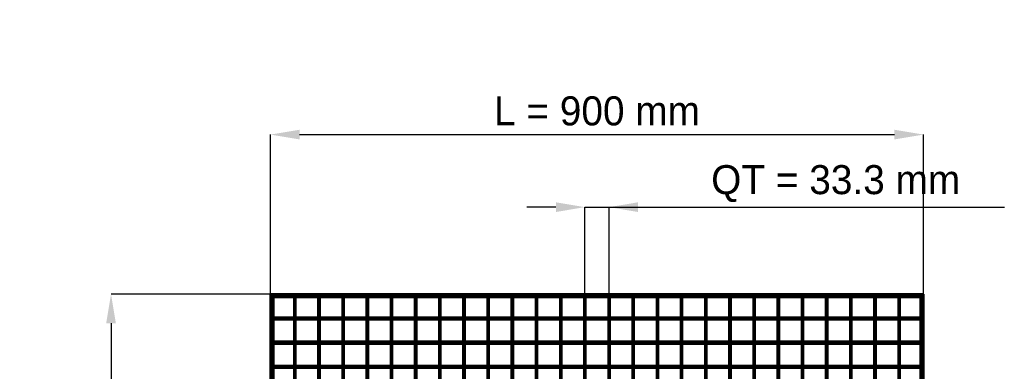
# Model space of a CAD drawing. Header units: millimetres. Extents: x -796 to 562, y -500 to 878.
# Tile 7 of 7: x -796 to 562, y 394 to 878. Entities that reach past the tile are written whole.
import ezdxf

# ---------------------------------------------------------------- set-up
doc = ezdxf.new("R2010")
doc.units = ezdxf.units.MM
doc.linetypes.add('Dashed', pattern=[2, 1, -1])
for name, color, linetype, lineweight in [('2d ConnectionPoints', 7, 'Continuous', 50), ('AM_0', 7, 'Continuous', 50), ('AM_5', 3, 'Continuous', 25), ('AM_9', 6, 'Dashed', 25)]:
    doc.layers.add(name, color=color, linetype=linetype, lineweight=lineweight)
doc.dimstyles.new('ISO-25', dxfattribs={"dimtxt": 2.5, "dimasz": 2.5, "dimexe": 1.25, "dimexo": 0.625, "dimtad": 1, "dimtxsty": 'Standard', "dimcen": 2.5, "dimadec": 0, "dimazin": 0, "dimtfac": 1, "dimtmove": 0, "dimatfit": 3, "dimfxl": 1, "dimarcsym": 0})

# ---------------------------------------------------------------- blocks, each defined once
blk = doc.blocks.new('1_LP330333P35011000900VERTICAL1_0_in_LPP3303331190010003500_4')
at = {"layer": 'AM_0'}
for p, q in [((446.05, 496.05), (446.05, 468.12)), ((447, 497), (447, -497)), ((447, 497), (450, 497)), ((450, 497), (450, -497)), ((446.05, 465.12), (446.05, 434.79)), ((446.05, 431.79), (446.05, 401.46)), ((446.05, 398.46), (446.05, 368.13)), ((446.05, 365.13), (446.05, 334.8)), ((446.05, 331.8), (446.05, 301.47)), ((446.05, 298.47), (446.05, 268.14)), ((446.05, 265.14), (446.05, 234.81)), ((446.05, 231.81), (446.05, 201.48)), ((446.05, 198.48), (446.05, 168.15)), ((446.05, 165.15), (446.05, 134.82)), ((446.05, 131.82), (446.05, 101.49)), ((446.05, 98.49), (446.05, 68.16)), ((446.05, 65.16), (446.05, 34.83)), ((446.05, 31.83), (446.05, 1.5)), ((446.05, -1.5), (446.05, -31.83)), ((446.05, -34.83), (446.05, -65.16)), ((446.05, -68.16), (446.05, -98.49)), ((446.05, -101.49), (446.05, -131.82)), ((446.05, -134.82), (446.05, -165.15)), ((446.05, -168.15), (446.05, -198.48)), ((446.05, -201.48), (446.05, -231.81)), ((446.05, -234.81), (446.05, -265.14)), ((446.05, -268.14), (446.05, -298.47)), ((446.05, -301.47), (446.05, -331.8)), ((446.05, -334.8), (446.05, -365.13)), ((446.05, -368.13), (446.05, -398.46)), ((446.05, -401.46), (446.05, -431.79)), ((446.05, -434.79), (446.05, -465.12)), ((446.05, -468.12), (446.05, -496.05)), ((447, -497), (450, -497))]:
    blk.add_line(p, q, dxfattribs=at)
at = {"layer": 'AM_9'}
for p, q in [((446.05, 497), (446.05, 496.05)), ((448.55, 497), (448.55, -497)), ((448.99, 497), (448.99, -497)), ((446.05, 468.12), (446.05, 465.12)), ((446.05, 434.79), (446.05, 431.79)), ((446.05, 401.46), (446.05, 398.46)), ((446.05, 368.13), (446.05, 365.13)), ((446.05, 334.8), (446.05, 331.8)), ((446.05, 301.47), (446.05, 298.47)), ((446.05, 268.14), (446.05, 265.14)), ((446.05, 234.81), (446.05, 231.81)), ((446.05, 201.48), (446.05, 198.48)), ((446.05, 168.15), (446.05, 165.15)), ((446.05, 134.82), (446.05, 131.82)), ((446.05, 101.49), (446.05, 98.49)), ((446.05, 68.16), (446.05, 65.16)), ((446.05, 34.83), (446.05, 31.83)), ((446.05, 1.5), (446.05, -1.5)), ((446.05, -31.83), (446.05, -34.83)), ((446.05, -65.16), (446.05, -68.16)), ((446.05, -98.49), (446.05, -101.49)), ((446.05, -131.82), (446.05, -134.82)), ((446.05, -165.15), (446.05, -168.15)), ((446.05, -198.48), (446.05, -201.48)), ((446.05, -231.81), (446.05, -234.81)), ((446.05, -265.14), (446.05, -268.14)), ((446.05, -298.47), (446.05, -301.47)), ((446.05, -331.8), (446.05, -334.8)), ((446.05, -365.13), (446.05, -368.13)), ((446.05, -398.46), (446.05, -401.46)), ((446.05, -431.79), (446.05, -434.79)), ((446.05, -465.12), (446.05, -468.12)), ((446.05, -496.05), (446.05, -497))]:
    blk.add_line(p, q, dxfattribs=at)
blk = doc.blocks.new('3_LP330333P35011000900VERTICALC1_0_in_LPP3303331190010003500_4')
at = {"layer": 'AM_0'}
for p, q in [((-417.625, -497), (-417.625, 497)), ((-415.625, 497), (-417.625, 497)), ((-415.625, -497), (-415.625, 497)), ((-415.625, -497), (-417.625, -497))]:
    blk.add_line(p, q, dxfattribs=at)
blk = doc.blocks.new('4_LP330333P35011000900VERTICALC2_0_in_LPP3303331190010003500_4')
at = {"layer": 'AM_0'}
for p, q in [((-384.295, -497), (-384.295, 497)), ((-382.295, 497), (-384.295, 497)), ((-382.295, -497), (-382.295, 497)), ((-382.295, -497), (-384.295, -497))]:
    blk.add_line(p, q, dxfattribs=at)
blk = doc.blocks.new('5_LP330333P35011000900VERTICALC3_0_in_LPP3303331190010003500_4')
at = {"layer": 'AM_0'}
for p, q in [((-350.965, -497), (-350.965, 497)), ((-348.965, 497), (-350.965, 497)), ((-348.965, -497), (-348.965, 497)), ((-348.965, -497), (-350.965, -497))]:
    blk.add_line(p, q, dxfattribs=at)
blk = doc.blocks.new('6_LP330333P35011000900VERTICALC4_0_in_LPP3303331190010003500_4')
at = {"layer": 'AM_0'}
for p, q in [((-317.635, -497), (-317.635, 497)), ((-315.635, 497), (-317.635, 497)), ((-315.635, -497), (-315.635, 497)), ((-315.635, -497), (-317.635, -497))]:
    blk.add_line(p, q, dxfattribs=at)
blk = doc.blocks.new('7_LP330333P35011000900VERTICALC5_0_in_LPP3303331190010003500_4')
at = {"layer": 'AM_0'}
for p, q in [((-284.305, -497), (-284.305, 497)), ((-282.305, 497), (-284.305, 497)), ((-282.305, -497), (-282.305, 497)), ((-282.305, -497), (-284.305, -497))]:
    blk.add_line(p, q, dxfattribs=at)
blk = doc.blocks.new('8_LP330333P35011000900VERTICALC6_0_in_LPP3303331190010003500_4')
at = {"layer": 'AM_0'}
for p, q in [((-250.975, -497), (-250.975, 497)), ((-248.975, 497), (-250.975, 497)), ((-248.975, -497), (-248.975, 497)), ((-248.975, -497), (-250.975, -497))]:
    blk.add_line(p, q, dxfattribs=at)
blk = doc.blocks.new('9_LP330333P35011000900VERTICALC7_0_in_LPP3303331190010003500_4')
at = {"layer": 'AM_0'}
for p, q in [((-217.645, -497), (-217.645, 497)), ((-215.645, 497), (-217.645, 497)), ((-215.645, -497), (-215.645, 497)), ((-215.645, -497), (-217.645, -497))]:
    blk.add_line(p, q, dxfattribs=at)
blk = doc.blocks.new('10_LP330333P35011000900VERTICALC8_0_in_LPP3303331190010003500_4')
at = {"layer": 'AM_0'}
for p, q in [((-184.315, -497), (-184.315, 497)), ((-182.315, 497), (-184.315, 497)), ((-182.315, -497), (-182.315, 497)), ((-182.315, -497), (-184.315, -497))]:
    blk.add_line(p, q, dxfattribs=at)
blk = doc.blocks.new('11_LP330333P35011000900VERTICALC9_0_in_LPP3303331190010003500_4')
at = {"layer": 'AM_0'}
for p, q in [((-150.985, -497), (-150.985, 497)), ((-148.985, 497), (-150.985, 497)), ((-148.985, -497), (-148.985, 497)), ((-148.985, -497), (-150.985, -497))]:
    blk.add_line(p, q, dxfattribs=at)
blk = doc.blocks.new('12_LP330333P35011000900VERTICALC10_0_in_LPP3303331190010003500_4')
at = {"layer": 'AM_0'}
for p, q in [((-117.655, -497), (-117.655, 497)), ((-115.655, 497), (-117.655, 497)), ((-115.655, -497), (-115.655, 497)), ((-115.655, -497), (-117.655, -497))]:
    blk.add_line(p, q, dxfattribs=at)
blk = doc.blocks.new('13_LP330333P35011000900VERTICALC11_0_in_LPP3303331190010003500_4')
at = {"layer": 'AM_0'}
for p, q in [((-84.325, -497), (-84.325, 497)), ((-82.325, 497), (-84.325, 497)), ((-82.325, -497), (-82.325, 497)), ((-82.325, -497), (-84.325, -497))]:
    blk.add_line(p, q, dxfattribs=at)
blk = doc.blocks.new('14_LP330333P35011000900VERTICALC12_0_in_LPP3303331190010003500_4')
at = {"layer": 'AM_0'}
for p, q in [((-50.995, -497), (-50.995, 497)), ((-48.995, 497), (-50.995, 497)), ((-48.995, -497), (-48.995, 497)), ((-48.995, -497), (-50.995, -497))]:
    blk.add_line(p, q, dxfattribs=at)
blk = doc.blocks.new('15_LP330333P35011000900VERTICALC13_0_in_LPP3303331190010003500_4')
at = {"layer": 'AM_0'}
for p, q in [((-17.665, -497), (-17.665, 497)), ((-15.665, 497), (-17.665, 497)), ((-15.665, -497), (-15.665, 497)), ((-15.665, -497), (-17.665, -497))]:
    blk.add_line(p, q, dxfattribs=at)
blk = doc.blocks.new('16_LP330333P35011000900VERTICALC14_0_in_LPP3303331190010003500_4')
at = {"layer": 'AM_0'}
for p, q in [((15.665, -497), (15.665, 497)), ((17.665, 497), (15.665, 497)), ((17.665, -497), (17.665, 497)), ((17.665, -497), (15.665, -497))]:
    blk.add_line(p, q, dxfattribs=at)
blk = doc.blocks.new('17_LP330333P35011000900VERTICALC15_0_in_LPP3303331190010003500_4')
at = {"layer": 'AM_0'}
for p, q in [((48.995, -497), (48.995, 497)), ((50.995, 497), (48.995, 497)), ((50.995, -497), (50.995, 497)), ((50.995, -497), (48.995, -497))]:
    blk.add_line(p, q, dxfattribs=at)
blk = doc.blocks.new('18_LP330333P35011000900VERTICALC16_0_in_LPP3303331190010003500_4')
at = {"layer": 'AM_0'}
for p, q in [((82.325, -497), (82.325, 497)), ((84.325, 497), (82.325, 497)), ((84.325, -497), (84.325, 497)), ((84.325, -497), (82.325, -497))]:
    blk.add_line(p, q, dxfattribs=at)
blk = doc.blocks.new('19_LP330333P35011000900VERTICALC17_0_in_LPP3303331190010003500_4')
at = {"layer": 'AM_0'}
for p, q in [((115.655, -497), (115.655, 497)), ((117.655, 497), (115.655, 497)), ((117.655, -497), (117.655, 497)), ((117.655, -497), (115.655, -497))]:
    blk.add_line(p, q, dxfattribs=at)
blk = doc.blocks.new('20_LP330333P35011000900VERTICALC18_0_in_LPP3303331190010003500_4')
at = {"layer": 'AM_0'}
for p, q in [((148.985, -497), (148.985, 497)), ((150.985, 497), (148.985, 497)), ((150.985, -497), (150.985, 497)), ((150.985, -497), (148.985, -497))]:
    blk.add_line(p, q, dxfattribs=at)
blk = doc.blocks.new('21_LP330333P35011000900VERTICALC19_0_in_LPP3303331190010003500_4')
at = {"layer": 'AM_0'}
for p, q in [((182.315, -497), (182.315, 497)), ((184.315, 497), (182.315, 497)), ((184.315, -497), (184.315, 497)), ((184.315, -497), (182.315, -497))]:
    blk.add_line(p, q, dxfattribs=at)
blk = doc.blocks.new('22_LP330333P35011000900VERTICALC20_0_in_LPP3303331190010003500_4')
at = {"layer": 'AM_0'}
for p, q in [((215.645, -497), (215.645, 497)), ((217.645, 497), (215.645, 497)), ((217.645, -497), (217.645, 497)), ((217.645, -497), (215.645, -497))]:
    blk.add_line(p, q, dxfattribs=at)
blk = doc.blocks.new('23_LP330333P35011000900VERTICALC21_0_in_LPP3303331190010003500_4')
at = {"layer": 'AM_0'}
for p, q in [((248.975, -497), (248.975, 497)), ((250.975, 497), (248.975, 497)), ((250.975, -497), (250.975, 497)), ((250.975, -497), (248.975, -497))]:
    blk.add_line(p, q, dxfattribs=at)
blk = doc.blocks.new('24_LP330333P35011000900VERTICALC22_0_in_LPP3303331190010003500_4')
at = {"layer": 'AM_0'}
for p, q in [((282.305, -497), (282.305, 497)), ((284.305, 497), (282.305, 497)), ((284.305, -497), (284.305, 497)), ((284.305, -497), (282.305, -497))]:
    blk.add_line(p, q, dxfattribs=at)
blk = doc.blocks.new('25_LP330333P35011000900VERTICALC23_0_in_LPP3303331190010003500_4')
at = {"layer": 'AM_0'}
for p, q in [((315.635, -497), (315.635, 497)), ((317.635, 497), (315.635, 497)), ((317.635, -497), (317.635, 497)), ((317.635, -497), (315.635, -497))]:
    blk.add_line(p, q, dxfattribs=at)
blk = doc.blocks.new('26_LP330333P35011000900VERTICALC24_0_in_LPP3303331190010003500_4')
at = {"layer": 'AM_0'}
for p, q in [((348.965, -497), (348.965, 497)), ((350.965, 497), (348.965, 497)), ((350.965, -497), (350.965, 497)), ((350.965, -497), (348.965, -497))]:
    blk.add_line(p, q, dxfattribs=at)
blk = doc.blocks.new('27_LP330333P35011000900VERTICALC25_0_in_LPP3303331190010003500_4')
at = {"layer": 'AM_0'}
for p, q in [((382.295, -497), (382.295, 497)), ((384.295, 497), (382.295, 497)), ((384.295, -497), (384.295, 497)), ((384.295, -497), (382.295, -497))]:
    blk.add_line(p, q, dxfattribs=at)
blk = doc.blocks.new('28_LP330333P35011000900VERTICALC26_0_in_LPP3303331190010003500_4')
at = {"layer": 'AM_0'}
for p, q in [((415.625, -497), (415.625, 497)), ((417.625, 497), (415.625, 497)), ((417.625, -497), (417.625, 497)), ((417.625, -497), (415.625, -497))]:
    blk.add_line(p, q, dxfattribs=at)
blk = doc.blocks.new('29_LP330333P35011000900HORIZONTAL2_0_in_LPP3303331190010003500_4')
at = {"layer": 'AM_0'}
for p, q in [((-450, 500), (450, 500)), ((-450, 497), (-450, 500)), ((-450, 497), (450, 497)), ((-446.05, 496.05), (-417.625, 496.05)), ((-415.625, 496.05), (-384.295, 496.05)), ((-382.295, 496.05), (-350.965, 496.05)), ((-348.965, 496.05), (-317.635, 496.05)), ((-315.635, 496.05), (-284.305, 496.05)), ((-282.305, 496.05), (-250.975, 496.05)), ((-248.975, 496.05), (-217.645, 496.05)), ((-215.645, 496.05), (-184.315, 496.05)), ((-182.315, 496.05), (-150.985, 496.05)), ((-148.985, 496.05), (-117.655, 496.05)), ((-115.655, 496.05), (-84.325, 496.05)), ((-82.325, 496.05), (-50.995, 496.05)), ((-48.995, 496.05), (-17.665, 496.05)), ((-15.665, 496.05), (15.665, 496.05)), ((17.665, 496.05), (48.995, 496.05)), ((50.995, 496.05), (82.325, 496.05)), ((84.325, 496.05), (115.655, 496.05)), ((117.655, 496.05), (148.985, 496.05)), ((150.985, 496.05), (182.315, 496.05)), ((184.315, 496.05), (215.645, 496.05)), ((217.645, 496.05), (248.975, 496.05)), ((250.975, 496.05), (282.305, 496.05)), ((284.305, 496.05), (315.635, 496.05)), ((317.635, 496.05), (348.965, 496.05)), ((350.965, 496.05), (382.295, 496.05)), ((384.295, 496.05), (415.625, 496.05)), ((417.625, 496.05), (446.05, 496.05)), ((450, 497), (450, 500))]:
    blk.add_line(p, q, dxfattribs=at)
at = {"layer": 'AM_9'}
for p, q in [((-450, 498.922), (450, 498.922)), ((-450, 498.4), (450, 498.4)), ((-450, 496.05), (-446.05, 496.05)), ((-417.625, 496.05), (-415.625, 496.05)), ((-384.295, 496.05), (-382.295, 496.05)), ((-350.965, 496.05), (-348.965, 496.05)), ((-317.635, 496.05), (-315.635, 496.05)), ((-284.305, 496.05), (-282.305, 496.05)), ((-250.975, 496.05), (-248.975, 496.05)), ((-217.645, 496.05), (-215.645, 496.05)), ((-184.315, 496.05), (-182.315, 496.05)), ((-150.985, 496.05), (-148.985, 496.05)), ((-117.655, 496.05), (-115.655, 496.05)), ((-84.325, 496.05), (-82.325, 496.05)), ((-50.995, 496.05), (-48.995, 496.05)), ((-17.665, 496.05), (-15.665, 496.05)), ((15.665, 496.05), (17.665, 496.05)), ((48.995, 496.05), (50.995, 496.05)), ((82.325, 496.05), (84.325, 496.05)), ((115.655, 496.05), (117.655, 496.05)), ((148.985, 496.05), (150.985, 496.05)), ((182.315, 496.05), (184.315, 496.05)), ((215.645, 496.05), (217.645, 496.05)), ((248.975, 496.05), (250.975, 496.05)), ((282.305, 496.05), (284.305, 496.05)), ((315.635, 496.05), (317.635, 496.05)), ((348.965, 496.05), (350.965, 496.05)), ((382.295, 496.05), (384.295, 496.05)), ((415.625, 496.05), (417.625, 496.05)), ((446.05, 496.05), (450, 496.05))]:
    blk.add_line(p, q, dxfattribs=at)
blk = doc.blocks.new('56_pwbkf5auh7q00jr4vi8oc258q________0_in_LPP3303331190010003500_4')
at = {"layer": 'AM_0'}
for p, q in [((-447, 401.46), (-447, 398.46)), ((-417.625, 401.46), (-447, 401.46)), ((-417.625, 398.46), (-447, 398.46)), ((-417.625, 401.46), (-417.625, 398.46)), ((-415.625, 398.46), (-415.625, 401.46)), ((-384.295, 401.46), (-415.625, 401.46)), ((-384.295, 398.46), (-415.625, 398.46)), ((-384.295, 401.46), (-384.295, 398.46)), ((-350.965, 401.46), (-382.295, 401.46)), ((-382.295, 398.46), (-382.295, 401.46)), ((-350.965, 398.46), (-382.295, 398.46)), ((-350.965, 401.46), (-350.965, 398.46)), ((-348.965, 398.46), (-348.965, 401.46)), ((-317.635, 401.46), (-348.965, 401.46)), ((-317.635, 398.46), (-348.965, 398.46)), ((-317.635, 401.46), (-317.635, 398.46)), ((-315.635, 398.46), (-315.635, 401.46)), ((-284.305, 401.46), (-315.635, 401.46)), ((-284.305, 398.46), (-315.635, 398.46)), ((-284.305, 401.46), (-284.305, 398.46)), ((-282.305, 398.46), (-282.305, 401.46)), ((-250.975, 401.46), (-282.305, 401.46)), ((-250.975, 398.46), (-282.305, 398.46)), ((-250.975, 401.46), (-250.975, 398.46)), ((-248.975, 398.46), (-248.975, 401.46)), ((-217.645, 401.46), (-248.975, 401.46)), ((-217.645, 398.46), (-248.975, 398.46)), ((-217.645, 401.46), (-217.645, 398.46)), ((-215.645, 398.46), (-215.645, 401.46)), ((-184.315, 401.46), (-215.645, 401.46)), ((-184.315, 398.46), (-215.645, 398.46)), ((-184.315, 401.46), (-184.315, 398.46)), ((-182.315, 398.46), (-182.315, 401.46)), ((-150.985, 401.46), (-182.315, 401.46)), ((-150.985, 398.46), (-182.315, 398.46)), ((-150.985, 401.46), (-150.985, 398.46)), ((-148.985, 398.46), (-148.985, 401.46)), ((-117.655, 401.46), (-148.985, 401.46)), ((-117.655, 398.46), (-148.985, 398.46)), ((-117.655, 401.46), (-117.655, 398.46)), ((-115.655, 398.46), (-115.655, 401.46)), ((-84.325, 401.46), (-115.655, 401.46)), ((-84.325, 398.46), (-115.655, 398.46)), ((-84.325, 401.46), (-84.325, 398.46)), ((-82.325, 398.46), (-82.325, 401.46)), ((-50.995, 401.46), (-82.325, 401.46)), ((-50.995, 398.46), (-82.325, 398.46)), ((-50.995, 401.46), (-50.995, 398.46)), ((-48.995, 398.46), (-48.995, 401.46)), ((-17.665, 401.46), (-48.995, 401.46)), ((-17.665, 398.46), (-48.995, 398.46)), ((-17.665, 401.46), (-17.665, 398.46)), ((-15.665, 398.46), (-15.665, 401.46)), ((15.665, 401.46), (-15.665, 401.46)), ((15.665, 398.46), (-15.665, 398.46)), ((15.665, 401.46), (15.665, 398.46)), ((17.665, 398.46), (17.665, 401.46)), ((48.995, 401.46), (17.665, 401.46)), ((48.995, 398.46), (17.665, 398.46)), ((48.995, 401.46), (48.995, 398.46)), ((50.995, 398.46), (50.995, 401.46)), ((82.325, 401.46), (50.995, 401.46)), ((82.325, 398.46), (50.995, 398.46)), ((82.325, 401.46), (82.325, 398.46)), ((84.325, 398.46), (84.325, 401.46)), ((115.655, 401.46), (84.325, 401.46)), ((115.655, 398.46), (84.325, 398.46)), ((115.655, 401.46), (115.655, 398.46)), ((117.655, 398.46), (117.655, 401.46)), ((148.985, 401.46), (117.655, 401.46)), ((148.985, 398.46), (117.655, 398.46)), ((148.985, 401.46), (148.985, 398.46)), ((150.985, 398.46), (150.985, 401.46)), ((182.315, 401.46), (150.985, 401.46)), ((182.315, 398.46), (150.985, 398.46)), ((182.315, 401.46), (182.315, 398.46)), ((184.315, 398.46), (184.315, 401.46)), ((215.645, 401.46), (184.315, 401.46)), ((215.645, 398.46), (184.315, 398.46)), ((215.645, 401.46), (215.645, 398.46)), ((217.645, 398.46), (217.645, 401.46)), ((248.975, 401.46), (217.645, 401.46)), ((248.975, 398.46), (217.645, 398.46)), ((248.975, 401.46), (248.975, 398.46)), ((250.975, 398.46), (250.975, 401.46)), ((282.305, 401.46), (250.975, 401.46)), ((282.305, 398.46), (250.975, 398.46)), ((282.305, 401.46), (282.305, 398.46)), ((284.305, 398.46), (284.305, 401.46)), ((315.635, 401.46), (284.305, 401.46)), ((315.635, 398.46), (284.305, 398.46)), ((315.635, 401.46), (315.635, 398.46)), ((317.635, 398.46), (317.635, 401.46)), ((348.965, 401.46), (317.635, 401.46)), ((348.965, 398.46), (317.635, 398.46)), ((348.965, 401.46), (348.965, 398.46)), ((350.965, 398.46), (350.965, 401.46)), ((382.295, 401.46), (350.965, 401.46)), ((382.295, 398.46), (350.965, 398.46)), ((382.295, 401.46), (382.295, 398.46)), ((384.295, 398.46), (384.295, 401.46)), ((415.625, 401.46), (384.295, 401.46)), ((415.625, 398.46), (384.295, 398.46)), ((415.625, 401.46), (415.625, 398.46)), ((417.625, 398.46), (417.625, 401.46)), ((447, 401.46), (417.625, 401.46)), ((447, 398.46), (417.625, 398.46)), ((447, 401.46), (447, 398.46))]:
    blk.add_line(p, q, dxfattribs=at)
at = {"layer": 'AM_9'}
for p, q in [((-415.625, 401.46), (-417.625, 401.46)), ((-417.625, 398.46), (-415.625, 398.46)), ((-382.295, 401.46), (-384.295, 401.46)), ((-384.295, 398.46), (-382.295, 398.46)), ((-348.965, 401.46), (-350.965, 401.46)), ((-350.965, 398.46), (-348.965, 398.46)), ((-315.635, 401.46), (-317.635, 401.46)), ((-317.635, 398.46), (-315.635, 398.46)), ((-282.305, 401.46), (-284.305, 401.46)), ((-284.305, 398.46), (-282.305, 398.46)), ((-248.975, 401.46), (-250.975, 401.46)), ((-250.975, 398.46), (-248.975, 398.46)), ((-215.645, 401.46), (-217.645, 401.46)), ((-217.645, 398.46), (-215.645, 398.46)), ((-182.315, 401.46), (-184.315, 401.46)), ((-184.315, 398.46), (-182.315, 398.46)), ((-148.985, 401.46), (-150.985, 401.46)), ((-150.985, 398.46), (-148.985, 398.46)), ((-115.655, 401.46), (-117.655, 401.46)), ((-117.655, 398.46), (-115.655, 398.46)), ((-82.325, 401.46), (-84.325, 401.46)), ((-84.325, 398.46), (-82.325, 398.46)), ((-48.995, 401.46), (-50.995, 401.46)), ((-50.995, 398.46), (-48.995, 398.46)), ((-15.665, 401.46), (-17.665, 401.46)), ((-17.665, 398.46), (-15.665, 398.46)), ((17.665, 401.46), (15.665, 401.46)), ((15.665, 398.46), (17.665, 398.46)), ((50.995, 401.46), (48.995, 401.46)), ((48.995, 398.46), (50.995, 398.46)), ((84.325, 401.46), (82.325, 401.46)), ((82.325, 398.46), (84.325, 398.46)), ((117.655, 401.46), (115.655, 401.46)), ((115.655, 398.46), (117.655, 398.46)), ((150.985, 401.46), (148.985, 401.46)), ((148.985, 398.46), (150.985, 398.46)), ((184.315, 401.46), (182.315, 401.46)), ((182.315, 398.46), (184.315, 398.46)), ((217.645, 401.46), (215.645, 401.46)), ((215.645, 398.46), (217.645, 398.46)), ((250.975, 401.46), (248.975, 401.46)), ((248.975, 398.46), (250.975, 398.46)), ((284.305, 401.46), (282.305, 401.46)), ((282.305, 398.46), (284.305, 398.46)), ((317.635, 401.46), (315.635, 401.46)), ((315.635, 398.46), (317.635, 398.46)), ((350.965, 401.46), (348.965, 401.46)), ((348.965, 398.46), (350.965, 398.46)), ((384.295, 401.46), (382.295, 401.46)), ((382.295, 398.46), (384.295, 398.46)), ((417.625, 401.46), (415.625, 401.46)), ((415.625, 398.46), (417.625, 398.46))]:
    blk.add_line(p, q, dxfattribs=at)
blk = doc.blocks.new('57_hwfzqftt1cgljy3sctfedyuog________0_in_LPP3303331190010003500_4')
at = {"layer": 'AM_0'}
for p, q in [((-447, 434.79), (-447, 431.79)), ((-417.625, 434.79), (-447, 434.79)), ((-417.625, 434.79), (-417.625, 431.79)), ((-415.625, 431.79), (-415.625, 434.79)), ((-384.295, 434.79), (-415.625, 434.79)), ((-384.295, 434.79), (-384.295, 431.79)), ((-350.965, 434.79), (-382.295, 434.79)), ((-382.295, 431.79), (-382.295, 434.79)), ((-350.965, 434.79), (-350.965, 431.79)), ((-348.965, 431.79), (-348.965, 434.79)), ((-317.635, 434.79), (-348.965, 434.79)), ((-317.635, 434.79), (-317.635, 431.79)), ((-315.635, 431.79), (-315.635, 434.79)), ((-284.305, 434.79), (-315.635, 434.79)), ((-284.305, 434.79), (-284.305, 431.79)), ((-282.305, 431.79), (-282.305, 434.79)), ((-250.975, 434.79), (-282.305, 434.79)), ((-250.975, 434.79), (-250.975, 431.79)), ((-248.975, 431.79), (-248.975, 434.79)), ((-217.645, 434.79), (-248.975, 434.79)), ((-217.645, 434.79), (-217.645, 431.79)), ((-215.645, 431.79), (-215.645, 434.79)), ((-184.315, 434.79), (-215.645, 434.79)), ((-184.315, 434.79), (-184.315, 431.79)), ((-182.315, 431.79), (-182.315, 434.79)), ((-150.985, 434.79), (-182.315, 434.79)), ((-150.985, 434.79), (-150.985, 431.79)), ((-148.985, 431.79), (-148.985, 434.79)), ((-117.655, 434.79), (-148.985, 434.79)), ((-117.655, 434.79), (-117.655, 431.79)), ((-115.655, 431.79), (-115.655, 434.79)), ((-84.325, 434.79), (-115.655, 434.79)), ((-84.325, 434.79), (-84.325, 431.79)), ((-82.325, 431.79), (-82.325, 434.79)), ((-50.995, 434.79), (-82.325, 434.79)), ((-50.995, 434.79), (-50.995, 431.79)), ((-48.995, 431.79), (-48.995, 434.79)), ((-17.665, 434.79), (-48.995, 434.79)), ((-17.665, 434.79), (-17.665, 431.79)), ((-15.665, 431.79), (-15.665, 434.79)), ((15.665, 434.79), (-15.665, 434.79)), ((15.665, 434.79), (15.665, 431.79)), ((17.665, 431.79), (17.665, 434.79)), ((48.995, 434.79), (17.665, 434.79)), ((48.995, 434.79), (48.995, 431.79)), ((50.995, 431.79), (50.995, 434.79)), ((82.325, 434.79), (50.995, 434.79)), ((82.325, 434.79), (82.325, 431.79)), ((84.325, 431.79), (84.325, 434.79)), ((115.655, 434.79), (84.325, 434.79)), ((115.655, 434.79), (115.655, 431.79)), ((117.655, 431.79), (117.655, 434.79)), ((148.985, 434.79), (117.655, 434.79)), ((148.985, 434.79), (148.985, 431.79)), ((150.985, 431.79), (150.985, 434.79)), ((182.315, 434.79), (150.985, 434.79)), ((182.315, 434.79), (182.315, 431.79)), ((184.315, 431.79), (184.315, 434.79)), ((215.645, 434.79), (184.315, 434.79)), ((215.645, 434.79), (215.645, 431.79)), ((217.645, 431.79), (217.645, 434.79)), ((248.975, 434.79), (217.645, 434.79)), ((248.975, 434.79), (248.975, 431.79)), ((250.975, 431.79), (250.975, 434.79)), ((282.305, 434.79), (250.975, 434.79)), ((282.305, 434.79), (282.305, 431.79)), ((284.305, 431.79), (284.305, 434.79)), ((315.635, 434.79), (284.305, 434.79)), ((315.635, 434.79), (315.635, 431.79)), ((317.635, 431.79), (317.635, 434.79)), ((348.965, 434.79), (317.635, 434.79)), ((348.965, 434.79), (348.965, 431.79)), ((350.965, 431.79), (350.965, 434.79)), ((382.295, 434.79), (350.965, 434.79)), ((382.295, 434.79), (382.295, 431.79)), ((384.295, 431.79), (384.295, 434.79)), ((415.625, 434.79), (384.295, 434.79)), ((415.625, 434.79), (415.625, 431.79)), ((417.625, 431.79), (417.625, 434.79)), ((447, 434.79), (417.625, 434.79)), ((447, 434.79), (447, 431.79)), ((-417.625, 431.79), (-447, 431.79)), ((-384.295, 431.79), (-415.625, 431.79)), ((-350.965, 431.79), (-382.295, 431.79)), ((-317.635, 431.79), (-348.965, 431.79)), ((-284.305, 431.79), (-315.635, 431.79)), ((-250.975, 431.79), (-282.305, 431.79)), ((-217.645, 431.79), (-248.975, 431.79)), ((-184.315, 431.79), (-215.645, 431.79)), ((-150.985, 431.79), (-182.315, 431.79)), ((-117.655, 431.79), (-148.985, 431.79)), ((-84.325, 431.79), (-115.655, 431.79)), ((-50.995, 431.79), (-82.325, 431.79)), ((-17.665, 431.79), (-48.995, 431.79)), ((15.665, 431.79), (-15.665, 431.79)), ((48.995, 431.79), (17.665, 431.79)), ((82.325, 431.79), (50.995, 431.79)), ((115.655, 431.79), (84.325, 431.79)), ((148.985, 431.79), (117.655, 431.79)), ((182.315, 431.79), (150.985, 431.79)), ((215.645, 431.79), (184.315, 431.79)), ((248.975, 431.79), (217.645, 431.79)), ((282.305, 431.79), (250.975, 431.79)), ((315.635, 431.79), (284.305, 431.79)), ((348.965, 431.79), (317.635, 431.79)), ((382.295, 431.79), (350.965, 431.79)), ((415.625, 431.79), (384.295, 431.79)), ((447, 431.79), (417.625, 431.79))]:
    blk.add_line(p, q, dxfattribs=at)
at = {"layer": 'AM_9'}
for p, q in [((-415.625, 434.79), (-417.625, 434.79)), ((-382.295, 434.79), (-384.295, 434.79)), ((-348.965, 434.79), (-350.965, 434.79)), ((-315.635, 434.79), (-317.635, 434.79)), ((-282.305, 434.79), (-284.305, 434.79)), ((-248.975, 434.79), (-250.975, 434.79)), ((-215.645, 434.79), (-217.645, 434.79)), ((-182.315, 434.79), (-184.315, 434.79)), ((-148.985, 434.79), (-150.985, 434.79)), ((-115.655, 434.79), (-117.655, 434.79)), ((-82.325, 434.79), (-84.325, 434.79)), ((-48.995, 434.79), (-50.995, 434.79)), ((-15.665, 434.79), (-17.665, 434.79)), ((17.665, 434.79), (15.665, 434.79)), ((50.995, 434.79), (48.995, 434.79)), ((84.325, 434.79), (82.325, 434.79)), ((117.655, 434.79), (115.655, 434.79)), ((150.985, 434.79), (148.985, 434.79)), ((184.315, 434.79), (182.315, 434.79)), ((217.645, 434.79), (215.645, 434.79)), ((250.975, 434.79), (248.975, 434.79)), ((284.305, 434.79), (282.305, 434.79)), ((317.635, 434.79), (315.635, 434.79)), ((350.965, 434.79), (348.965, 434.79)), ((384.295, 434.79), (382.295, 434.79)), ((417.625, 434.79), (415.625, 434.79)), ((-417.625, 431.79), (-415.625, 431.79)), ((-384.295, 431.79), (-382.295, 431.79)), ((-350.965, 431.79), (-348.965, 431.79)), ((-317.635, 431.79), (-315.635, 431.79)), ((-284.305, 431.79), (-282.305, 431.79)), ((-250.975, 431.79), (-248.975, 431.79)), ((-217.645, 431.79), (-215.645, 431.79)), ((-184.315, 431.79), (-182.315, 431.79)), ((-150.985, 431.79), (-148.985, 431.79)), ((-117.655, 431.79), (-115.655, 431.79)), ((-84.325, 431.79), (-82.325, 431.79)), ((-50.995, 431.79), (-48.995, 431.79)), ((-17.665, 431.79), (-15.665, 431.79)), ((15.665, 431.79), (17.665, 431.79)), ((48.995, 431.79), (50.995, 431.79)), ((82.325, 431.79), (84.325, 431.79)), ((115.655, 431.79), (117.655, 431.79)), ((148.985, 431.79), (150.985, 431.79)), ((182.315, 431.79), (184.315, 431.79)), ((215.645, 431.79), (217.645, 431.79)), ((248.975, 431.79), (250.975, 431.79)), ((282.305, 431.79), (284.305, 431.79)), ((315.635, 431.79), (317.635, 431.79)), ((348.965, 431.79), (350.965, 431.79)), ((382.295, 431.79), (384.295, 431.79)), ((415.625, 431.79), (417.625, 431.79))]:
    blk.add_line(p, q, dxfattribs=at)
blk = doc.blocks.new('58_sv1u27ll39890zpdpppzlwzce________0_in_LPP3303331190010003500_4')
at = {"layer": 'AM_0'}
for p, q in [((-447, 468.12), (-447, 465.12)), ((-417.625, 468.12), (-447, 468.12)), ((-417.625, 465.12), (-447, 465.12)), ((-417.625, 468.12), (-417.625, 465.12)), ((-415.625, 465.12), (-415.625, 468.12)), ((-384.295, 468.12), (-415.625, 468.12)), ((-384.295, 465.12), (-415.625, 465.12)), ((-384.295, 468.12), (-384.295, 465.12)), ((-350.965, 468.12), (-382.295, 468.12)), ((-382.295, 465.12), (-382.295, 468.12)), ((-350.965, 465.12), (-382.295, 465.12)), ((-350.965, 468.12), (-350.965, 465.12)), ((-348.965, 465.12), (-348.965, 468.12)), ((-317.635, 468.12), (-348.965, 468.12)), ((-317.635, 465.12), (-348.965, 465.12)), ((-317.635, 468.12), (-317.635, 465.12)), ((-315.635, 465.12), (-315.635, 468.12)), ((-284.305, 468.12), (-315.635, 468.12)), ((-284.305, 465.12), (-315.635, 465.12)), ((-284.305, 468.12), (-284.305, 465.12)), ((-282.305, 465.12), (-282.305, 468.12)), ((-250.975, 468.12), (-282.305, 468.12)), ((-250.975, 465.12), (-282.305, 465.12)), ((-250.975, 468.12), (-250.975, 465.12)), ((-248.975, 465.12), (-248.975, 468.12)), ((-217.645, 468.12), (-248.975, 468.12)), ((-217.645, 465.12), (-248.975, 465.12)), ((-217.645, 468.12), (-217.645, 465.12)), ((-215.645, 465.12), (-215.645, 468.12)), ((-184.315, 468.12), (-215.645, 468.12)), ((-184.315, 465.12), (-215.645, 465.12)), ((-184.315, 468.12), (-184.315, 465.12)), ((-182.315, 465.12), (-182.315, 468.12)), ((-150.985, 468.12), (-182.315, 468.12)), ((-150.985, 465.12), (-182.315, 465.12)), ((-150.985, 468.12), (-150.985, 465.12)), ((-148.985, 465.12), (-148.985, 468.12)), ((-117.655, 468.12), (-148.985, 468.12)), ((-117.655, 465.12), (-148.985, 465.12)), ((-117.655, 468.12), (-117.655, 465.12)), ((-115.655, 465.12), (-115.655, 468.12)), ((-84.325, 468.12), (-115.655, 468.12)), ((-84.325, 465.12), (-115.655, 465.12)), ((-84.325, 468.12), (-84.325, 465.12)), ((-82.325, 465.12), (-82.325, 468.12)), ((-50.995, 468.12), (-82.325, 468.12)), ((-50.995, 465.12), (-82.325, 465.12)), ((-50.995, 468.12), (-50.995, 465.12)), ((-48.995, 465.12), (-48.995, 468.12)), ((-17.665, 468.12), (-48.995, 468.12)), ((-17.665, 465.12), (-48.995, 465.12)), ((-17.665, 468.12), (-17.665, 465.12)), ((-15.665, 465.12), (-15.665, 468.12)), ((15.665, 468.12), (-15.665, 468.12)), ((15.665, 465.12), (-15.665, 465.12)), ((15.665, 468.12), (15.665, 465.12)), ((17.665, 465.12), (17.665, 468.12)), ((48.995, 468.12), (17.665, 468.12)), ((48.995, 465.12), (17.665, 465.12)), ((48.995, 468.12), (48.995, 465.12)), ((50.995, 465.12), (50.995, 468.12)), ((82.325, 468.12), (50.995, 468.12)), ((82.325, 465.12), (50.995, 465.12)), ((82.325, 468.12), (82.325, 465.12)), ((84.325, 465.12), (84.325, 468.12)), ((115.655, 468.12), (84.325, 468.12)), ((115.655, 465.12), (84.325, 465.12)), ((115.655, 468.12), (115.655, 465.12)), ((117.655, 465.12), (117.655, 468.12)), ((148.985, 468.12), (117.655, 468.12)), ((148.985, 465.12), (117.655, 465.12)), ((148.985, 468.12), (148.985, 465.12)), ((150.985, 465.12), (150.985, 468.12)), ((182.315, 468.12), (150.985, 468.12)), ((182.315, 465.12), (150.985, 465.12)), ((182.315, 468.12), (182.315, 465.12)), ((184.315, 465.12), (184.315, 468.12)), ((215.645, 468.12), (184.315, 468.12)), ((215.645, 465.12), (184.315, 465.12)), ((215.645, 468.12), (215.645, 465.12)), ((217.645, 465.12), (217.645, 468.12)), ((248.975, 468.12), (217.645, 468.12)), ((248.975, 465.12), (217.645, 465.12)), ((248.975, 468.12), (248.975, 465.12)), ((250.975, 465.12), (250.975, 468.12)), ((282.305, 468.12), (250.975, 468.12)), ((282.305, 465.12), (250.975, 465.12)), ((282.305, 468.12), (282.305, 465.12)), ((284.305, 465.12), (284.305, 468.12)), ((315.635, 468.12), (284.305, 468.12)), ((315.635, 465.12), (284.305, 465.12)), ((315.635, 468.12), (315.635, 465.12)), ((317.635, 465.12), (317.635, 468.12)), ((348.965, 468.12), (317.635, 468.12)), ((348.965, 465.12), (317.635, 465.12)), ((348.965, 468.12), (348.965, 465.12)), ((350.965, 465.12), (350.965, 468.12)), ((382.295, 468.12), (350.965, 468.12)), ((382.295, 465.12), (350.965, 465.12)), ((382.295, 468.12), (382.295, 465.12)), ((384.295, 465.12), (384.295, 468.12)), ((415.625, 468.12), (384.295, 468.12)), ((415.625, 465.12), (384.295, 465.12)), ((415.625, 468.12), (415.625, 465.12)), ((417.625, 465.12), (417.625, 468.12)), ((447, 468.12), (417.625, 468.12)), ((447, 465.12), (417.625, 465.12)), ((447, 468.12), (447, 465.12))]:
    blk.add_line(p, q, dxfattribs=at)
at = {"layer": 'AM_9'}
for p, q in [((-415.625, 468.12), (-417.625, 468.12)), ((-417.625, 465.12), (-415.625, 465.12)), ((-382.295, 468.12), (-384.295, 468.12)), ((-384.295, 465.12), (-382.295, 465.12)), ((-348.965, 468.12), (-350.965, 468.12)), ((-350.965, 465.12), (-348.965, 465.12)), ((-315.635, 468.12), (-317.635, 468.12)), ((-317.635, 465.12), (-315.635, 465.12)), ((-282.305, 468.12), (-284.305, 468.12)), ((-284.305, 465.12), (-282.305, 465.12)), ((-248.975, 468.12), (-250.975, 468.12)), ((-250.975, 465.12), (-248.975, 465.12)), ((-215.645, 468.12), (-217.645, 468.12)), ((-217.645, 465.12), (-215.645, 465.12)), ((-182.315, 468.12), (-184.315, 468.12)), ((-184.315, 465.12), (-182.315, 465.12)), ((-148.985, 468.12), (-150.985, 468.12)), ((-150.985, 465.12), (-148.985, 465.12)), ((-115.655, 468.12), (-117.655, 468.12)), ((-117.655, 465.12), (-115.655, 465.12)), ((-82.325, 468.12), (-84.325, 468.12)), ((-84.325, 465.12), (-82.325, 465.12)), ((-48.995, 468.12), (-50.995, 468.12)), ((-50.995, 465.12), (-48.995, 465.12)), ((-15.665, 468.12), (-17.665, 468.12)), ((-17.665, 465.12), (-15.665, 465.12)), ((17.665, 468.12), (15.665, 468.12)), ((15.665, 465.12), (17.665, 465.12)), ((50.995, 468.12), (48.995, 468.12)), ((48.995, 465.12), (50.995, 465.12)), ((84.325, 468.12), (82.325, 468.12)), ((82.325, 465.12), (84.325, 465.12)), ((117.655, 468.12), (115.655, 468.12)), ((115.655, 465.12), (117.655, 465.12)), ((150.985, 468.12), (148.985, 468.12)), ((148.985, 465.12), (150.985, 465.12)), ((184.315, 468.12), (182.315, 468.12)), ((182.315, 465.12), (184.315, 465.12)), ((217.645, 468.12), (215.645, 468.12)), ((215.645, 465.12), (217.645, 465.12)), ((250.975, 468.12), (248.975, 468.12)), ((248.975, 465.12), (250.975, 465.12)), ((284.305, 468.12), (282.305, 468.12)), ((282.305, 465.12), (284.305, 465.12)), ((317.635, 468.12), (315.635, 468.12)), ((315.635, 465.12), (317.635, 465.12)), ((350.965, 468.12), (348.965, 468.12)), ((348.965, 465.12), (350.965, 465.12)), ((384.295, 468.12), (382.295, 468.12)), ((382.295, 465.12), (384.295, 465.12)), ((417.625, 468.12), (415.625, 468.12)), ((415.625, 465.12), (417.625, 465.12))]:
    blk.add_line(p, q, dxfattribs=at)
blk = doc.blocks.new('59_LP330333P35011000900VERTICAL2_0_in_LPP3303331190010003500_4')
at = {"layer": 'AM_0'}
for p, q in [((-447, 497), (-450, 497)), ((-450, -497), (-450, 497)), ((-447, -497), (-447, 497)), ((-446.05, 468.12), (-446.05, 496.05)), ((-446.05, 434.79), (-446.05, 465.12)), ((-446.05, 401.46), (-446.05, 431.79)), ((-446.05, 368.13), (-446.05, 398.46)), ((-446.05, 334.8), (-446.05, 365.13)), ((-446.05, 301.47), (-446.05, 331.8)), ((-446.05, 268.14), (-446.05, 298.47)), ((-446.05, 234.81), (-446.05, 265.14)), ((-446.05, 201.48), (-446.05, 231.81)), ((-446.05, 168.15), (-446.05, 198.48)), ((-446.05, 134.82), (-446.05, 165.15)), ((-446.05, 101.49), (-446.05, 131.82)), ((-446.05, 68.16), (-446.05, 98.49)), ((-446.05, 34.83), (-446.05, 65.16)), ((-446.05, 1.5), (-446.05, 31.83)), ((-446.05, -31.83), (-446.05, -1.5)), ((-446.05, -65.16), (-446.05, -34.83)), ((-446.05, -98.49), (-446.05, -68.16)), ((-446.05, -131.82), (-446.05, -101.49)), ((-446.05, -165.15), (-446.05, -134.82)), ((-446.05, -198.48), (-446.05, -168.15)), ((-446.05, -231.81), (-446.05, -201.48)), ((-446.05, -265.14), (-446.05, -234.81)), ((-446.05, -298.47), (-446.05, -268.14)), ((-446.05, -331.8), (-446.05, -301.47)), ((-446.05, -365.13), (-446.05, -334.8)), ((-446.05, -398.46), (-446.05, -368.13)), ((-446.05, -431.79), (-446.05, -401.46)), ((-446.05, -465.12), (-446.05, -434.79)), ((-446.05, -496.05), (-446.05, -468.12)), ((-447, -497), (-450, -497))]:
    blk.add_line(p, q, dxfattribs=at)
at = {"layer": 'AM_9'}
for p, q in [((-448.99, -497), (-448.99, 497)), ((-448.55, -497), (-448.55, 497)), ((-446.05, 496.05), (-446.05, 497)), ((-446.05, 465.12), (-446.05, 468.12)), ((-446.05, 431.79), (-446.05, 434.79)), ((-446.05, 398.46), (-446.05, 401.46)), ((-446.05, 365.13), (-446.05, 368.13)), ((-446.05, 331.8), (-446.05, 334.8)), ((-446.05, 298.47), (-446.05, 301.47)), ((-446.05, 265.14), (-446.05, 268.14)), ((-446.05, 231.81), (-446.05, 234.81)), ((-446.05, 198.48), (-446.05, 201.48)), ((-446.05, 165.15), (-446.05, 168.15)), ((-446.05, 131.82), (-446.05, 134.82)), ((-446.05, 98.49), (-446.05, 101.49)), ((-446.05, 65.16), (-446.05, 68.16)), ((-446.05, 31.83), (-446.05, 34.83)), ((-446.05, -1.5), (-446.05, 1.5)), ((-446.05, -34.83), (-446.05, -31.83)), ((-446.05, -68.16), (-446.05, -65.16)), ((-446.05, -101.49), (-446.05, -98.49)), ((-446.05, -134.82), (-446.05, -131.82)), ((-446.05, -168.15), (-446.05, -165.15)), ((-446.05, -201.48), (-446.05, -198.48)), ((-446.05, -234.81), (-446.05, -231.81)), ((-446.05, -268.14), (-446.05, -265.14)), ((-446.05, -301.47), (-446.05, -298.47)), ((-446.05, -334.8), (-446.05, -331.8)), ((-446.05, -368.13), (-446.05, -365.13)), ((-446.05, -401.46), (-446.05, -398.46)), ((-446.05, -434.79), (-446.05, -431.79)), ((-446.05, -468.12), (-446.05, -465.12)), ((-446.05, -497), (-446.05, -496.05))]:
    blk.add_line(p, q, dxfattribs=at)
blk = doc.blocks.new('*D60')
at = {"layer": 'AM_5', "color": 0, "lineweight": -2}
for p, q in [((-450, 500), (-450, 720)), ((-410, 720), (410, 720)), ((450, 500), (450, 720))]:
    blk.add_line(p, q, dxfattribs=at)
at = {"layer": 'AM_5', "color": 0}
for points in [[(-410, 726.7), (-410, 713.3), (-450, 720)], [(410, 713.3), (410, 726.7), (450, 720)]]:
    blk.add_solid(points, dxfattribs=at)
at = {"layer": 'Defpoints', "color": 0}
for p in [(450, 720), (-450, 500), (450, 500)]:
    blk.add_point(p, dxfattribs=at)
at = {"layer": 'AM_5', "color": 0, "insert": (0, 752.4), "char_height": 40, "attachment_point": 5}
blk.add_mtext('L = 900 mm', dxfattribs=at)
blk = doc.blocks.new('*D61')
at = {"layer": 'AM_5', "color": 0, "lineweight": -2}
for p, q in [((-56.7, 620), (-96.7, 620)), ((-16.7, 500), (-16.7, 620)), ((-16.7, 620), (16.7, 620)), ((16.7, 500), (16.7, 620)), ((16.7, 620), (561.6, 620)), ((56.7, 620), (96.7, 620))]:
    blk.add_line(p, q, dxfattribs=at)
at = {"layer": 'AM_5', "color": 0}
for points in [[(-56.7, 613.3), (-56.7, 626.7), (-16.7, 620)], [(56.7, 626.7), (56.7, 613.3), (16.7, 620)]]:
    blk.add_solid(points, dxfattribs=at)
at = {"layer": 'Defpoints', "color": 0}
for p in [(16.7, 620), (-16.7, 500), (16.7, 500)]:
    blk.add_point(p, dxfattribs=at)
at = {"layer": 'AM_5', "color": 0, "insert": (329.1, 652.4), "char_height": 40, "attachment_point": 5}
blk.add_mtext('QT = 33.3 mm', dxfattribs=at)
blk = doc.blocks.new('*D62')
at = {"layer": 'AM_5', "color": 0, "lineweight": -2}
for p, q in [((-450, 500), (-670, 500)), ((-670, 460), (-670, 208.9)), ((-670, -460), (-670, -208.9)), ((-450, -500), (-670, -500))]:
    blk.add_line(p, q, dxfattribs=at)
at = {"layer": 'AM_5', "color": 0}
for points in [[(-663.3, 460), (-676.7, 460), (-670, 500)], [(-676.7, -460), (-663.3, -460), (-670, -500)]]:
    blk.add_solid(points, dxfattribs=at)
at = {"layer": 'Defpoints', "color": 0}
for p in [(-450, 500), (-670, -500), (-450, -500)]:
    blk.add_point(p, dxfattribs=at)
at = {"layer": 'AM_5', "color": 0, "insert": (-670, 0), "char_height": 40, "attachment_point": 5, "rotation": 90}
blk.add_mtext('B = 1000 mm', dxfattribs=at)

msp = doc.modelspace()

# ---------------------------------------------------------------- linework, layer by layer
at = {"layer": '2d ConnectionPoints'}
for p in [(-416.625, 497), (-416.625, 497), (-383.295, 497), (-383.295, 497), (-349.965, 497), (-349.965, 497), (-316.635, 497), (-316.635, 497), (-283.305, 497), (-283.305, 497), (-249.975, 497), (-249.975, 497), (-216.645, 497), (-216.645, 497), (-183.315, 497), (-183.315, 497), (-149.985, 497), (-149.985, 497), (-116.655, 497), (-116.655, 497), (-83.325, 497), (-83.325, 497), (-49.995, 497), (-49.995, 497), (-16.665, 497), (-16.665, 497), (16.665, 497), (16.665, 497), (49.995, 497), (49.995, 497), (83.325, 497), (83.325, 497), (116.655, 497), (116.655, 497), (149.985, 497), (149.985, 497), (183.315, 497), (183.315, 497), (216.645, 497), (216.645, 497), (249.975, 497), (249.975, 497), (283.305, 497), (283.305, 497), (316.635, 497), (316.635, 497), (349.965, 497), (349.965, 497), (383.295, 497), (383.295, 497), (416.625, 497), (416.625, 497), (-447, 466.62), (-447, 466.62), (-447, 433.29), (-447, 433.29), (-447, 399.96), (-447, 399.96)]:
    msp.add_point(p, dxfattribs=at)

# ---------------------------------------------------------------- block references
for name in ['29_LP330333P35011000900HORIZONTAL2_0_in_LPP3303331190010003500_4', '59_LP330333P35011000900VERTICAL2_0_in_LPP3303331190010003500_4', '3_LP330333P35011000900VERTICALC1_0_in_LPP3303331190010003500_4', '4_LP330333P35011000900VERTICALC2_0_in_LPP3303331190010003500_4', '5_LP330333P35011000900VERTICALC3_0_in_LPP3303331190010003500_4', '6_LP330333P35011000900VERTICALC4_0_in_LPP3303331190010003500_4', '7_LP330333P35011000900VERTICALC5_0_in_LPP3303331190010003500_4', '8_LP330333P35011000900VERTICALC6_0_in_LPP3303331190010003500_4', '9_LP330333P35011000900VERTICALC7_0_in_LPP3303331190010003500_4', '10_LP330333P35011000900VERTICALC8_0_in_LPP3303331190010003500_4', '11_LP330333P35011000900VERTICALC9_0_in_LPP3303331190010003500_4', '12_LP330333P35011000900VERTICALC10_0_in_LPP3303331190010003500_4', '13_LP330333P35011000900VERTICALC11_0_in_LPP3303331190010003500_4', '14_LP330333P35011000900VERTICALC12_0_in_LPP3303331190010003500_4', '15_LP330333P35011000900VERTICALC13_0_in_LPP3303331190010003500_4', '16_LP330333P35011000900VERTICALC14_0_in_LPP3303331190010003500_4', '17_LP330333P35011000900VERTICALC15_0_in_LPP3303331190010003500_4', '18_LP330333P35011000900VERTICALC16_0_in_LPP3303331190010003500_4', '19_LP330333P35011000900VERTICALC17_0_in_LPP3303331190010003500_4', '20_LP330333P35011000900VERTICALC18_0_in_LPP3303331190010003500_4', '21_LP330333P35011000900VERTICALC19_0_in_LPP3303331190010003500_4', '22_LP330333P35011000900VERTICALC20_0_in_LPP3303331190010003500_4', '23_LP330333P35011000900VERTICALC21_0_in_LPP3303331190010003500_4', '24_LP330333P35011000900VERTICALC22_0_in_LPP3303331190010003500_4', '25_LP330333P35011000900VERTICALC23_0_in_LPP3303331190010003500_4', '26_LP330333P35011000900VERTICALC24_0_in_LPP3303331190010003500_4', '27_LP330333P35011000900VERTICALC25_0_in_LPP3303331190010003500_4', '28_LP330333P35011000900VERTICALC26_0_in_LPP3303331190010003500_4', '1_LP330333P35011000900VERTICAL1_0_in_LPP3303331190010003500_4', '58_sv1u27ll39890zpdpppzlwzce________0_in_LPP3303331190010003500_4', '57_hwfzqftt1cgljy3sctfedyuog________0_in_LPP3303331190010003500_4', '56_pwbkf5auh7q00jr4vi8oc258q________0_in_LPP3303331190010003500_4']:
    msp.add_blockref(name, (0, 0))

# ---------------------------------------------------------------- dimensions: what is measured, and where the dimension line sits
at = {"layer": 'AM_5'}
for base, p1, p2, text, picture, middle in [((450, 720), (-450, 500), (450, 500), 'L = 900 mm', '*D60', (0, 720)), ((16.665, 620), (-16.665, 500), (16.665, 500), 'QT = 33.3 mm', '*D61', (329.112, 620))]:
    dim = msp.add_linear_dim(base=base, p1=p1, p2=p2, text=text, dimstyle='ISO-25', override={"dimtxt": 40, "dimasz": 40, "dimexe": 0, "dimexo": 0, "dimgap": 12}, dxfattribs=at)
    dim.commit()
    dim.dimension.update_dxf_attribs({"geometry": picture, "text_midpoint": middle, "dimtype": 160})
dim = msp.add_linear_dim(base=(-670, -500), p1=(-450, 500), p2=(-450, -500), angle=90, text='B = 1000 mm', dimstyle='ISO-25', override={"dimtxt": 40, "dimasz": 40, "dimexe": 0, "dimexo": 0, "dimgap": 12}, dxfattribs=at)
dim.commit()
dim.dimension.update_dxf_attribs({"geometry": '*D62', "text_midpoint": (-670, 0), "dimtype": 160, "text_rotation": 90})

doc.saveas('drawing.dxf')
